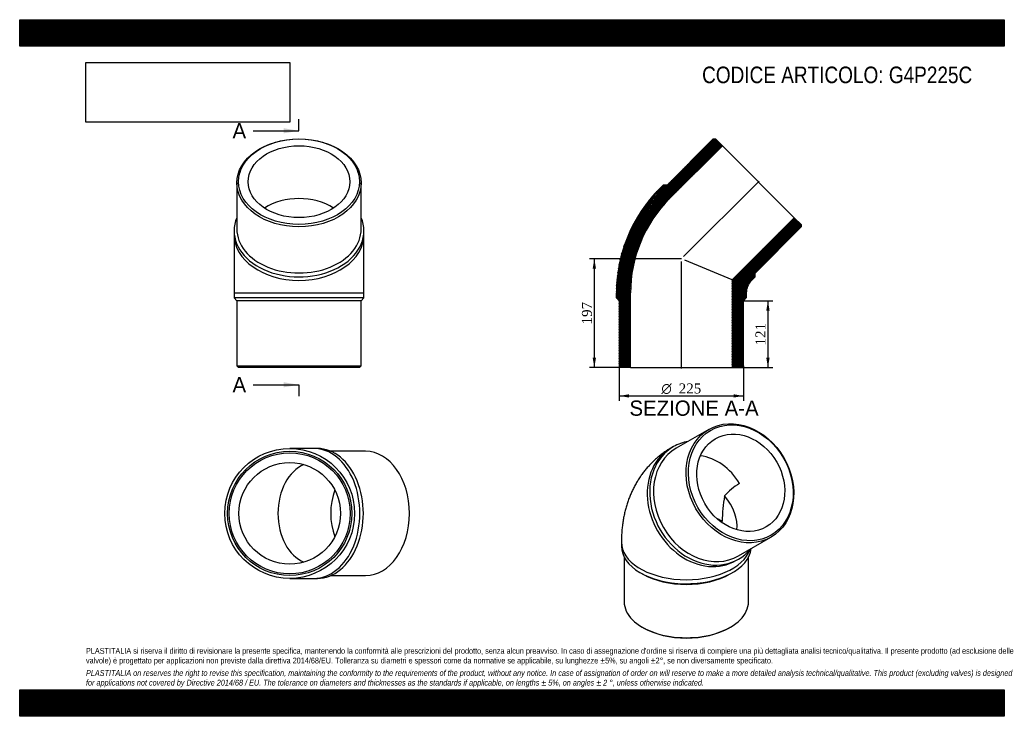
# Model space of a CAD drawing. Header units: millimetres. Extents: x 0 to 1782, y 0 to 1260.
import ezdxf
from ezdxf.enums import TextEntityAlignment as Align
from ezdxf.lldxf.tags import DXFTag

# ---------------------------------------------------------------- set-up
doc = ezdxf.new("R2010")
doc.units = ezdxf.units.MM
doc.header["$LTSCALE"] = 6
for name, color, linetype in [('Default', 7, 'Continuous'), ('DV4_Default', 7, 'Continuous'), ('G4P225C', 7, 'Continuous')]:
    doc.layers.add(name, color=color, linetype=linetype)
doc.styles.add('SEACAD_Solid_Edge_ANSI', font='seans.ttf')
doc.styles.add('SEACAD_Solid_Edge_ANSI1_Symbols', font='semeca1.ttf')
doc.styles.add('SEACAD_Times_New_Roman', font='times.ttf')
tags = doc.linetypes.add('CENTER2', pattern=[28.575, 19.05, -3.175, 3.175, -3.175]).pattern_tags.tags
tags[10:11] = [DXFTag(74, 4), DXFTag(75, 0), DXFTag(340, '0'), DXFTag(46, 0.0), DXFTag(50, 0.0), DXFTag(44, 0.0), DXFTag(45, 0.0)]
tags[8:9] = [DXFTag(74, 4), DXFTag(75, 0), DXFTag(340, '0'), DXFTag(46, 0.0), DXFTag(50, 0.0), DXFTag(44, 0.0), DXFTag(45, 0.0)]
tags[6:7] = [DXFTag(74, 4), DXFTag(75, 0), DXFTag(340, '0'), DXFTag(46, 0.0), DXFTag(50, 0.0), DXFTag(44, 0.0), DXFTag(45, 0.0)]
tags[4:5] = [DXFTag(74, 4), DXFTag(75, 0), DXFTag(340, '0'), DXFTag(46, 0.0), DXFTag(50, 0.0), DXFTag(44, 0.0), DXFTag(45, 0.0)]
doc.dimstyles.new('ANSImm', dxfattribs={"dimtxt": 18, "dimasz": 18, "dimexe": 9, "dimexo": 0, "dimgap": 4.5, "dimtad": 1, "dimdsep": 46, "dimtxsty": 'SEACAD_Times_New_Roman', "dimblk1": '_SE_FILLED', "dimblk2": '_SE_FILLED', "dimsah": 1, "dimcen": 9, "dimazin": 0, "dimtfac": 0.85, "dimtdec": 3, "dimtofl": 0, "dimtmove": 0, "dimatfit": 3, "dimfxl": 1, "dimarcsym": 0})
picture_1 = doc.add_image_def('image1.jpg', size_in_pixel=(4302, 1260))

# ---------------------------------------------------------------- blocks, each defined once
blk = doc.blocks.new('SE')
at = {"layer": 'G4P225C', "color": 7, "linetype": 'Continuous'}
for p, q in [((1247.2, 519), (1188.2, 484.9)), ((1183.2, 487.8), (1178.7, 485.2)), ((1300.7, 290), (1359.7, 324.1)), ((1089, 314.9), (1089, 307.6)), ((1094, 288), (1094, 207.1)), ((1319, 207.1), (1319, 288)), ((1296.2, 281.7), (1300.7, 284.3)), ((1123.4, 259.6), (1126.9, 257.5)), ((1286, 257.5), (1289.6, 259.6)), ((1126.9, 161.2), (1129.1, 160)), ((1283.9, 160), (1286, 161.2))]:
    blk.add_line(p, q, dxfattribs=at)
for centre, radius, start, end in [((1356.4, 328.8), 106.7, 120.282, 139.1796), ((1529.6, 353), 258, 169.8309, 180.1261)]:
    blk.add_arc(centre, radius, start, end, dxfattribs=at)
for centre, major_axis in [((1303.5, 421.5), (56.3, -97.4)), ((1305, 422.4), (-54.8, 94.8)), ((1305, 422.4), (46, -79.7))]:
    blk.add_ellipse(centre, major_axis=major_axis, ratio=0.816497, dxfattribs=at)
for centre, major_axis, ratio, start_param, end_param in [((1237.5, 383.4), (-58.8, 101.8), 0.816497, 0, 3.141593), ((1244.5, 387.5), (56.3, -97.4), 0.816497, 3.141593, 6.283185), ((1242, 386), (-58.8, 101.8), 0.816497, 0, 3.434367), ((1242, 386), (-58.8, 101.8), 0.816497, 5.990411, 6.283185), ((1237.5, 383.4), (46, -79.7), 0.816497, 1.570796, 2.596145), ((1206.5, 365.5), (-85, 49.1), 0.717439, 3.450146, 4.255272), ((1206.5, 314.9), (92, 0), 0.57735, 0.785398, 0.911246), ((1206.5, 314.9), (117.5, 0), 0.57735, 3.141603, 6.091604), ((1206.5, 307.6), (117.5, 0), 0.57735, 3.141593, 6.220856), ((1206.5, 303.5), (112.5, 0), 0.57735, 3.926991, 5.497787), ((1206.5, 207.1), (-112.5, 0), 0.57735, 0, 3.141593), ((1206.5, 204.7), (-109.5, 0), 0.57735, 0.785398, 2.356195)]:
    blk.add_ellipse(centre, major_axis=major_axis, ratio=ratio, start_param=start_param, end_param=end_param, dxfattribs=at)
blk.add_open_spline([(1178.7, 485.2), (1176.4, 483.8), (1172.4, 481.4), (1165.9, 477), (1159.7, 472.4), (1153.7, 467.5), (1147.9, 462.4), (1142.4, 457), (1137.1, 451.3), (1132, 445.4), (1127.3, 439.2), (1122.7, 432.9), (1118.5, 426.2), (1114.5, 419.4), (1110.7, 412.3), (1107.3, 405.1), (1104.1, 397.6), (1101.2, 390), (1098.6, 382.1), (1096.3, 374), (1094.3, 365.8), (1092.6, 357.4), (1091.3, 348.8), (1090.2, 340), (1089.5, 331.1), (1089.1, 322.6), (1089, 317.5), (1089, 314.9)], degree=3, knots=[0, 0, 0, 0, 0.03692, 0.07519, 0.113428, 0.151664, 0.189928, 0.228251, 0.266665, 0.305201, 0.343894, 0.382778, 0.421888, 0.46126, 0.500931, 0.540937, 0.581312, 0.622091, 0.663304, 0.704975, 0.747125, 0.789762, 0.832888, 0.876491, 0.920546, 0.965016, 1, 1, 1, 1], dxfattribs=at)
blk = doc.blocks.new('SE1')
at = {"layer": 'G4P225C', "color": 7, "linetype": 'Continuous'}
for p, q in [((393, 964.8), (393, 881.4)), ((618, 881.4), (618, 964.8)), ((388, 877.9), (388, 871.5)), ((623, 871.5), (623, 877.9)), ((388, 871.5), (388, 765.7)), ((623, 765.7), (623, 871.5)), ((388, 765.7), (623, 765.7)), ((388, 765.7), (388, 756.7)), ((623, 756.7), (388, 756.7)), ((388, 756.7), (393, 751.7)), ((618, 751.7), (393, 751.7)), ((393, 751.7), (393, 633.7)), ((618, 751.7), (623, 756.7)), ((618, 633.7), (618, 751.7)), ((623, 756.7), (623, 765.7)), ((393, 633.7), (618, 633.7)), ((393, 633.7), (396, 630.7)), ((615, 630.7), (396, 630.7)), ((615, 630.7), (618, 633.7))]:
    blk.add_line(p, q, dxfattribs=at)
for centre, major_axis in [((505.5, 964.8), (-112.5, 0)), ((505.5, 967), (109.5, 0)), ((505.5, 967), (92, 0))]:
    blk.add_ellipse(centre, major_axis=major_axis, ratio=0.707107, dxfattribs=at)
for centre, major_axis, start_param, end_param in [((505.5, 871.5), (92, 0), 0.823745, 2.317848), ((505.5, 877.9), (117.5, 0), 2.848818, 6.283185), ((505.5, 877.9), (117.5, 0), 0, 0.292775), ((505.5, 881.4), (-112.5, 0), 0, 3.141593), ((505.5, 871.5), (117.5, 0), 3.141593, 6.283185)]:
    blk.add_ellipse(centre, major_axis=major_axis, ratio=0.707107, start_param=start_param, end_param=end_param, dxfattribs=at)
blk = doc.blocks.new('SE2')
at = {"layer": 'G4P225C', "color": 7, "linetype": 'Continuous'}
for p, q in [((532.5, 484.5), (488.7, 484.5)), ((538.9, 484.5), (532.5, 484.5)), ((625.9, 479.5), (562.9, 479.5)), ((488.7, 249.5), (532.5, 249.5)), ((532.5, 249.5), (538.9, 249.5)), ((562.9, 254.5), (625.9, 254.5))]:
    blk.add_line(p, q, dxfattribs=at)
for radius in [117.5, 112.5, 109.5, 92]:
    blk.add_circle((488.7, 367), radius, dxfattribs=at)
for centre, major_axis, start_param, end_param in [((532.5, 367), (0, -117.5), 0, 3.141593), ((538.9, 367), (0, -117.5), 0, 3.141593), ((625.9, 367), (0, 112.5), 3.141593, 6.283185), ((532.5, 367), (0, -92), 3.424495, 6.000283), ((628, 367), (0, -92), 4.232308, 5.19247)]:
    blk.add_ellipse(centre, major_axis=major_axis, ratio=0.707107, start_param=start_param, end_param=end_param, dxfattribs=at)
blk = doc.blocks.new('SE4')
at = {"color": 7, "linetype": 'Continuous', "style": 'SEACAD_Solid_Edge_ANSI'}
blk.add_text('A', height=27.6, dxfattribs=at).set_placement((385.2, 1072.9), align=Align.TOP_LEFT)
blk = doc.blocks.new('SE5')
at = {"color": 7, "linetype": 'Continuous', "style": 'SEACAD_Solid_Edge_ANSI'}
blk.add_text('A', height=27.6, dxfattribs=at).set_placement((385.2, 613.5), align=Align.TOP_LEFT)
blk = doc.blocks.new('SEANNOT_GROUP')
at = {"linetype": 'Continuous'}
blk.add_hatch(color=7, dxfattribs=at).paths.add_polyline_path([(477.9, 1054.5), (505.5, 1059.1), (477.9, 1063.7)])
at = {"color": 7, "linetype": 'Continuous'}
blk.add_lwpolyline([(422.7, 1059.1), (505.5, 1059.1)], dxfattribs=at)
blk = doc.blocks.new('SEANNOT_GROUP1')
at = {"linetype": 'Continuous'}
blk.add_hatch(color=7, dxfattribs=at).paths.add_polyline_path([(477.9, 595.1), (505.5, 599.7), (477.9, 604.3)])
at = {"color": 7, "linetype": 'Continuous'}
blk.add_lwpolyline([(422.7, 599.7), (505.5, 599.7)], dxfattribs=at)
blk = doc.blocks.new('SE3')
at = {"layer": 'Default', "color": 7, "linetype": 'CENTER2'}
for p, q in [((505.5, 1059.1), (505.5, 1079.8)), ((505.5, 599.7), (505.5, 579))]:
    blk.add_line(p, q, dxfattribs=at)
at = {"layer": 'Default', "color": 7, "linetype": 'CENTER2', "const_width": 0.0001}
blk.add_lwpolyline([(505.5, 1059.1), (505.5, 599.7)], dxfattribs=at)
at = {"layer": 'Default'}
for name in ['SE4', 'SEANNOT_GROUP', 'SE5', 'SEANNOT_GROUP1']:
    blk.add_blockref(name, (0, 0), dxfattribs=at)
blk = doc.blocks.new('SE6')
at = {"layer": 'G4P225C', "linetype": 'Continuous'}
h = blk.add_hatch(dxfattribs=at)
h.set_pattern_fill('LINE', scale=0.629921, angle=65, style=0)
edge = h.paths.add_edge_path()
edge.add_line((1171.7, 960.9), (1164.7, 960.9))
edge.add_line((1164.7, 960.9), (1158.3, 954.6))
edge.add_arc((1347.2, 765.7), 267.2, 135, 180)
edge.add_line((1080, 765.7), (1080, 756.7))
edge.add_line((1080, 756.7), (1085, 751.7))
edge.add_line((1085, 751.7), (1085, 633.7))
edge.add_line((1085, 633.7), (1088, 630.7))
edge.add_line((1088, 630.7), (1105.5, 630.7))
edge.add_line((1105.5, 630.7), (1105.5, 765.7))
edge.add_arc((1347.2, 765.7), 241.7, 135, 180, ccw=False)
edge.add_line((1176.3, 936.5), (1271.8, 1032))
edge.add_line((1271.8, 1032), (1259.4, 1044.4))
edge.add_line((1259.4, 1044.4), (1255.2, 1044.4))
edge.add_line((1255.2, 1044.4), (1171.7, 960.9))
h = blk.add_hatch(dxfattribs=at)
h.set_pattern_fill('LINE', scale=0.629921, angle=65, style=0)
edge = h.paths.add_edge_path()
edge.add_line((1330.8, 794.8), (1330.8, 801.8))
edge.add_line((1330.8, 801.8), (1414.3, 885.3))
edge.add_line((1414.3, 885.3), (1414.3, 889.5))
edge.add_line((1414.3, 889.5), (1401.9, 901.9))
edge.add_line((1401.9, 901.9), (1289.5, 789.5))
edge.add_line((1289.5, 789.5), (1289.5, 630.7))
edge.add_line((1289.5, 630.7), (1307, 630.7))
edge.add_line((1307, 630.7), (1310, 633.7))
edge.add_line((1310, 633.7), (1310, 751.7))
edge.add_line((1310, 751.7), (1315, 756.7))
edge.add_line((1315, 756.7), (1315, 765.7))
edge.add_arc((1347.2, 765.7), 32.2, 135, 180, ccw=False)
edge.add_line((1324.5, 788.4), (1330.8, 794.8))
at = {"layer": 'DV4_Default', "color": 7, "linetype": 'CENTER2'}
for p, q in [((1201.3, 831.5), (1338.1, 968.2)), ((1197.5, 628.9), (1197.5, 822.4))]:
    blk.add_line(p, q, dxfattribs=at)
at = {"layer": 'G4P225C', "color": 7, "linetype": 'Continuous'}
for p, q in [((1255.2, 1044.4), (1171.7, 960.9)), ((1255.2, 1044.4), (1259.4, 1044.4)), ((1271.8, 1032), (1259.4, 1044.4)), ((1176.3, 936.5), (1271.8, 1032)), ((1271.8, 1032), (1401.9, 901.9)), ((1158.3, 954.6), (1164.7, 960.9)), ((1171.7, 960.9), (1164.7, 960.9)), ((1401.9, 901.9), (1289.5, 789.5)), ((1414.3, 889.5), (1401.9, 901.9)), ((1330.8, 801.8), (1414.3, 885.3)), ((1414.3, 889.5), (1414.3, 885.3)), ((1289.5, 789.5), (1203.5, 825.2)), ((1289.5, 789.5), (1289.5, 630.7)), ((1330.8, 794.8), (1324.5, 788.4)), ((1330.8, 794.8), (1330.8, 801.8)), ((1080, 756.7), (1080, 765.7)), ((1080, 756.7), (1085, 751.7)), ((1085, 751.7), (1085, 633.7)), ((1105.5, 630.7), (1105.5, 765.7)), ((1310, 751.7), (1315, 756.7)), ((1310, 633.7), (1310, 751.7)), ((1315, 765.7), (1315, 756.7)), ((1088, 630.7), (1085, 633.7)), ((1105.5, 630.7), (1088, 630.7)), ((1105.5, 630.7), (1289.5, 630.7)), ((1307, 630.7), (1289.5, 630.7)), ((1310, 633.7), (1307, 630.7))]:
    blk.add_line(p, q, dxfattribs=at)
for radius in [267.2, 241.7, 32.2]:
    blk.add_arc((1347.2, 765.7), radius, 135, 180, dxfattribs=at)
blk = doc.blocks.new('DMBLK93')
at = {"layer": 'Default', "linetype": 'Continuous'}
for points in [[(1357.2, 733.7), (1354.2, 751.7), (1351.2, 733.7)], [(1357.2, 648.7), (1351.2, 648.7), (1354.2, 630.7)]]:
    blk.add_hatch(color=7, dxfattribs=at).paths.add_polyline_path(points)
at = {"layer": 'Default', "color": 7, "linetype": 'Continuous'}
for p, q in [((1310, 751.7), (1363.2, 751.7)), ((1354.2, 751.7), (1354.2, 630.7)), ((1289.5, 630.7), (1363.2, 630.7))]:
    blk.add_line(p, q, dxfattribs=at)
at = {"layer": 'Default', "color": 7, "linetype": 'Continuous', "style": 'SEACAD_Times_New_Roman'}
blk.add_text('121', height=18, rotation=90, dxfattribs=at).set_placement((1331.7, 670.7), align=Align.TOP_LEFT)
blk = doc.blocks.new('_SE_FILLED')
at = {"color": 0}
blk.add_line((0, 0), (-1, 0), dxfattribs=at)
blk.add_solid([(0, 0), (-1, -0.1665), (-1, 0.1665), (0, 0)], dxfattribs=at)
blk = doc.blocks.new('DMBLK94')
at = {"layer": 'Default', "linetype": 'Continuous'}
for points in [[(1037, 809.7), (1043, 809.7), (1040, 827.7)], [(1037, 648.7), (1040, 630.7), (1043, 648.7)]]:
    blk.add_hatch(color=7, dxfattribs=at).paths.add_polyline_path(points)
at = {"layer": 'Default', "color": 7, "linetype": 'Continuous'}
for p, q in [((1197.5, 827.7), (1031, 827.7)), ((1040, 827.7), (1040, 630.7)), ((1105.5, 630.7), (1031, 630.7))]:
    blk.add_line(p, q, dxfattribs=at)
at = {"layer": 'Default', "color": 7, "linetype": 'Continuous', "style": 'SEACAD_Times_New_Roman'}
blk.add_text('197', height=18, rotation=90, dxfattribs=at).set_placement((1017.5, 708.7), align=Align.TOP_LEFT)
blk = doc.blocks.new('GDimGGroup')
at = {"layer": 'Default', "linetype": 'Continuous'}
for points in [[(1103, 576.5), (1103, 582.5), (1085, 579.5)], [(1292, 576.5), (1310, 579.5), (1292, 582.5)]]:
    blk.add_hatch(color=7, dxfattribs=at).paths.add_polyline_path(points)
at = {"layer": 'Default', "color": 7, "linetype": 'Continuous'}
for p, q in [((1085, 633.7), (1085, 570.5)), ((1310, 633.7), (1310, 570.5)), ((1085, 579.5), (1310, 579.5))]:
    blk.add_line(p, q, dxfattribs=at)
for s, style, p in [('O', 'SEACAD_Solid_Edge_ANSI1_Symbols', (1161.4, 602)), ('225', 'SEACAD_Times_New_Roman', (1192.7, 602))]:
    blk.add_text(s, height=18, dxfattribs=dict(at, style=style)).set_placement(p, align=Align.TOP_LEFT)

msp = doc.modelspace()

# ---------------------------------------------------------------- hatches: boundary and pattern name
at = {"layer": 'Default', "linetype": 'Continuous'}
h = msp.add_hatch(dxfattribs=at)
h.set_pattern_fill('LINE', scale=0.629921, angle=45, style=0)
h.paths.add_polyline_path([(1782, 1212), (1782, 1260), (0, 1260), (0, 1212)])
for points in [[(1782, 1212), (1782, 1260), (0, 1260), (0, 1212)], [(1782, 0), (1782, 48), (0, 48), (0, 0)]]:
    msp.add_hatch(color=7, dxfattribs=at).paths.add_polyline_path(points)
h = msp.add_hatch(dxfattribs=at)
h.set_pattern_fill('LINE', scale=0.629921, angle=45, style=0)
h.paths.add_polyline_path([(1782, 0), (1782, 48), (0, 48), (0, 0)])

# ---------------------------------------------------------------- linework, layer by layer
at = {"layer": 'Default', "color": 7, "linetype": 'Continuous'}
for p, q in [((0, 1260), (1782, 1260)), ((0, 1212), (0, 1260)), ((1782, 1260), (1782, 1212)), ((1782, 1212), (0, 1212)), ((0, 48), (1782, 48)), ((0, 0), (0, 48)), ((1782, 48), (1782, 0)), ((1782, 0), (0, 0))]:
    msp.add_line(p, q, dxfattribs=at)

# ---------------------------------------------------------------- block references
at = {"layer": 'Default'}
for name in ['SE3', 'SE1', 'SE6', 'GDimGGroup', 'SE', 'SE2']:
    msp.add_blockref(name, (0, 0), dxfattribs=at)

# ---------------------------------------------------------------- texts
at = {"layer": 'Default', "color": 7, "linetype": 'Continuous', "style": 'SEACAD_Solid_Edge_ANSI'}
msp.add_text('SEZIONE A-A', height=27.6, dxfattribs=at).set_placement((1103.594, 571.195), align=Align.TOP_LEFT)
at = {"layer": 'Default', "attachment_point": 1}
for s, insert, char_height, width in [('{\\fArial Narrow|b0||i0||c0|p34;\\C7;\\H30.;\\W1.;CODICE ARTICOLO: G4P225C}', (1235.073, 1175.208), 30, 516.00223), ("{\\fArial Narrow|b0||i0||c0|p34;\\C7;\\H10.5;\\W1.;PLASTITALIA si riserva il diritto di revisionare la presente specifica, mantenendo la conformità alle prescrizioni del prodotto, senza alcun preavviso. In caso di assegnazione d'ordine si riserva di compiere una più dettagliata analisi tecnico/qualitativa. Il presente prodotto (ad esclusione delle \\P}{\\fArial Narrow|b0||i0||c0|p34;\\C7;\\H10.5;\\W1.;valvole) è progettato per applicazioni non previste dalla direttiva 2014/68/EU. Tolleranza su diametri e spessori come da normative se applicabile, su lunghezze ±5%, su angoli ±2°, se non diversamente specificato.\\P}{\\fArial Narrow|b0||i0||c0|p34;\\C7;\\H3.;\\W1.;   \\P}{\\fArial Narrow|b0||i1||c0|p34;\\C7;\\H10.5;\\W1.;PLASTITALIA on reserves the right to revise this specification, maintaining the conformity to the requirements of the product, without any notice. In case of assignation of order on will reserve to make a more detailed analysis technical/qualitative. This product (excluding valves) is designed \\P}{\\fArial Narrow|b0||i1||c0|p34;\\C7;\\H10.5;\\W1.;for applications not covered by Directive 2014/68 / EU. The tolerance on diameters and thicknesses as the standards if applicable, on lengths ± 5%, on angles ± 2 °, unless otherwise indicated.\\P}", (120, 123.614), 10.5, 1542)]:
    msp.add_mtext(s, dxfattribs=dict(at, insert=insert, char_height=char_height, width=width))

# ---------------------------------------------------------------- dimensions: what is measured, and where the dimension line sits
at = {"layer": 'Default', "color": 7, "linetype": 'Continuous'}
for base, p1, p2, picture, middle in [((1039.992, 630.652), (1197.534, 827.652), (1105.534, 630.652), 'DMBLK94', (1039.992, 729.152)), ((1354.184, 630.652), (1310.034, 751.652), (1289.534, 630.652), 'DMBLK93', (1354.184, 691.152))]:
    dim = msp.add_linear_dim(base=base, p1=p1, p2=p2, angle=90, text='\\A1;<>', dimstyle='ANSImm', dxfattribs=at)
    dim.commit()
    dim.dimension.update_dxf_attribs({"geometry": picture, "text_midpoint": middle, "dimtype": 160})

# ---------------------------------------------------------------- pictures from other files: only their frames are drawn
image = msp.add_image(picture_1, insert=(120, 1074.619), size_in_units=(368.743, 108))
image.dxf.flags = 7

doc.saveas('drawing.dxf')
